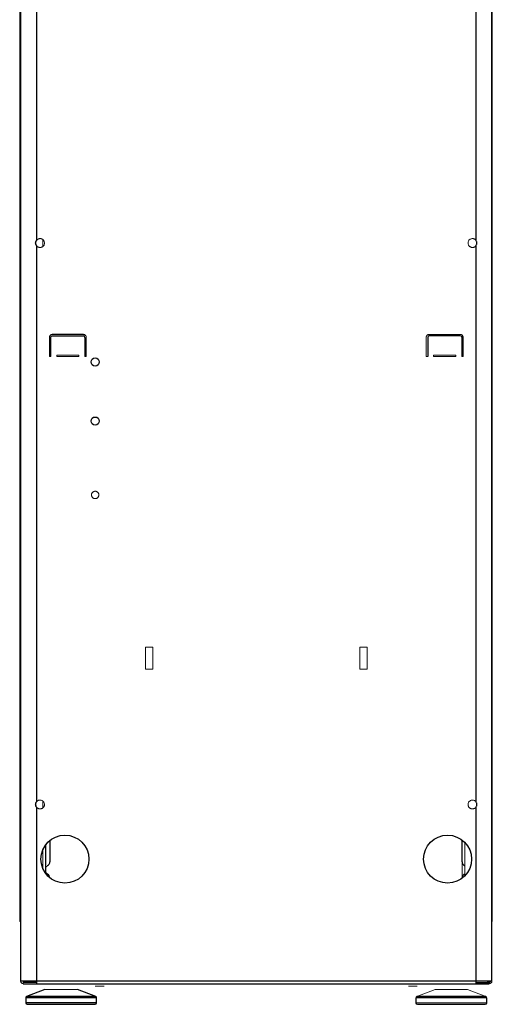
# Paper-space layout '_Back' of a CAD drawing. Header units: millimetres. Extents: x -468 to -148, y 37 to 1369.
# Tile 1 of 11: x -468 to -149, y 37 to 703. Entities that reach past the tile are written whole.
import ezdxf

# ---------------------------------------------------------------- set-up
doc = ezdxf.new("R2010")
doc.units = ezdxf.units.MM

psp = doc.layouts.new('_Back')

# ---------------------------------------------------------------- linework, layer by layer
at = {"color": 144, "linetype": 'Continuous', "lineweight": 18}
for p, q in [((-468.37, 946.59), (-468.37, 92.59)), ((-148.57, 92.59), (-148.57, 946.59)), ((-452.65, 554.1), (-452.65, 549.57)), ((-455.18, 548.9), (-454.69, 548.85)), ((-162.69, 548.92), (-162.21, 548.85)), ((-159.96, 549.64), (-159.75, 549.86)), ((-448.3, 487.99), (-448.3, 474.99)), ((-447.97, 489.08), (-447.97, 474.99)), ((-447.3, 474.99), (-447.3, 487.99)), ((-423.3, 474.99), (-423.3, 487.99)), ((-193.3, 487.99), (-193.3, 474.99)), ((-169.3, 487.99), (-169.3, 474.99)), ((-168.98, 474.99), (-168.98, 489.48)), ((-168.97, 474.99), (-168.97, 489.47)), ((-168.3, 474.99), (-168.3, 487.99)), ((-448.3, 474.99), (-447.3, 474.99)), ((-428.3, 475.99), (-443.3, 475.99)), ((-443.3, 475.99), (-443.3, 474.99)), ((-443.3, 474.99), (-428.3, 474.99)), ((-428.3, 474.99), (-428.3, 475.99)), ((-424.3, 474.99), (-423.3, 474.99)), ((-193.3, 474.99), (-192.3, 474.99)), ((-173.3, 475.99), (-188.3, 475.99)), ((-188.3, 475.99), (-188.3, 474.99)), ((-188.3, 474.99), (-173.3, 474.99)), ((-173.3, 474.99), (-173.3, 475.99)), ((-169.3, 474.99), (-168.3, 474.99)), ((-378.3, 278.39), (-383.3, 278.39)), ((-383.3, 278.39), (-383.3, 263.39)), ((-378.3, 263.39), (-378.3, 278.39)), ((-233.3, 278.39), (-238.3, 278.39)), ((-238.3, 278.39), (-238.3, 263.39)), ((-233.3, 263.39), (-233.3, 278.39)), ((-383.3, 263.39), (-378.3, 263.39)), ((-238.3, 263.39), (-233.3, 263.39)), ((-452.65, 174.1), (-452.65, 169.56)), ((-455.18, 168.89), (-454.69, 168.84)), ((-162.69, 168.92), (-162.21, 168.84)), ((-159.96, 169.64), (-159.75, 169.85)), ((-168.98, 121.93), (-168.98, 147.75)), ((-452.65, 141.32), (-452.65, 128.35)), ((-167.18, 123.53), (-167.18, 146.14)), ((-167.18, 130.27), (-167.41, 130.44)), ((-167.41, 124.74), (-167.18, 124.91)), ((-468.37, 92.59), (-467.75, 92.59)), ((-148.85, 92.59), (-148.57, 92.59)), ((-465.95, 51.39), (-465.95, 50.49)), ((-464.89, 51.39), (-464.89, 52.29)), ((-464.7, 52.29), (-464.7, 51.39)), ((-151.9, 51.39), (-151.9, 52.29)), ((-151.71, 52.29), (-151.71, 51.39)), ((-151.71, 51.46), (-150.65, 51.46)), ((-150.22, 51.5), (-150.65, 51.46)), ((-150.65, 51.39), (-150.65, 50.49)), ((-429.3, 46.59), (-451.3, 46.59)), ((-187.3, 46.59), (-199.66, 41.83)), ((-165.3, 46.59), (-187.3, 46.59)), ((-152.94, 41.83), (-165.3, 46.59)), ((-152.3, 37.59), (-200.3, 37.59))]:
    psp.add_line(p, q, dxfattribs=at)
at = {"color": 7, "linetype": 'Continuous', "lineweight": 25}
for p, q in [((-467.75, 948.59), (-467.75, 52.29)), ((-148.85, 52.29), (-148.85, 948.59)), ((-456.85, 553.83), (-456.85, 740.75)), ((-159.75, 740.75), (-159.75, 553.83)), ((-456.85, 173.82), (-456.85, 549.86)), ((-159.75, 549.86), (-159.75, 173.82)), ((-425.3, 489.99), (-446.3, 489.99)), ((-446.3, 488.99), (-425.3, 488.99)), ((-424.3, 487.99), (-424.3, 474.99)), ((-192.3, 487.99), (-192.3, 474.99)), ((-191.3, 489.99), (-170.3, 489.99)), ((-170.3, 488.99), (-191.3, 488.99)), ((-456.85, 50.49), (-456.85, 169.85)), ((-159.75, 169.85), (-159.75, 50.49)), ((-447.97, 147.47), (-447.97, 133.07)), ((-168.97, 133.07), (-168.97, 147.74)), ((-450.85, 144.45), (-450.85, 125.22)), ((-168.97, 121.93), (-168.97, 122.1)), ((-148.85, 52.29), (-467.75, 52.29)), ((-456.85, 51.39), (-465.95, 51.39)), ((-465.95, 50.49), (-150.65, 50.49)), ((-159.75, 51.39), (-150.65, 51.39)), ((-464.3, 40.9), (-464.3, 37.59)), ((-451.3, 46.59), (-463.66, 41.83)), ((-416.94, 41.83), (-429.3, 46.59)), ((-416.3, 37.59), (-416.3, 40.9)), ((-200.3, 40.9), (-200.3, 37.59)), ((-152.3, 37.59), (-152.3, 40.9))]:
    psp.add_line(p, q, dxfattribs=at)
at = {"color": 8, "linetype": 'Continuous', "lineweight": 25}
for p, q in [((-150.65, 51.46), (-150.65, 52.29)), ((-416.3, 40.9), (-464.3, 40.9)), ((-416.94, 41.83), (-463.66, 41.83)), ((-152.3, 40.9), (-200.3, 40.9)), ((-152.94, 41.83), (-199.66, 41.83)), ((-416.3, 37.59), (-464.3, 37.59))]:
    psp.add_line(p, q, dxfattribs=at)
at = {"color": 7, "linetype": 'Continuous', "lineweight": 25}
for centre, radius in [((-417.3, 471.34), 2.75), ((-417.3, 431.34), 2.75), ((-437.75, 134.84), 16.25), ((-178.85, 134.84), 16.25)]:
    psp.add_circle(centre, radius, dxfattribs=at)
for centre, radius, start, end in [((-425.3, 487.99), 1, 360, 90), ((-191.3, 487.99), 1, 90, 180), ((-450.97, 133.07), 3, 298.6854, 0), ((-165.97, 133.07), 3, 180, 241.3146), ((-450.97, 122.1), 3, 1.99123, 61.3146), ((-463.3, 40.9), 1, 111.03751, 180), ((-417.3, 40.9), 1, 0, 68.96249), ((-463.3, 37.59), 1, 180, 270), ((-417.3, 37.59), 1, 270, 0), ((-199.3, 37.59), 1, 180, 270), ((-153.3, 37.59), 1, 270, 0)]:
    psp.add_arc(centre, radius, start, end, dxfattribs=at)
at = {"color": 144, "linetype": 'Continuous', "lineweight": 18}
for centre, radius, start, end in [((-465.95, 52.29), 1.8, 180, 270), ((-150.65, 52.29), 1.8, 270, 360), ((-199.3, 40.9), 1, 111.03751, 180), ((-153.3, 40.9), 1, 0, 68.96249)]:
    psp.add_arc(centre, radius, start, end, dxfattribs=at)
at = {"color": 7, "linetype": 'Continuous', "lineweight": 25}
for points, knots in [([(-456.85, 553.83), (-457.08, 553.54), (-457.27, 553.24), (-457.48, 552.74), (-457.54, 552.56), (-457.62, 552.21), (-457.64, 552.03), (-457.64, 551.67), (-457.62, 551.48), (-457.55, 551.13), (-457.49, 550.95), (-457.28, 550.45), (-457.08, 550.14), (-456.85, 549.86)], [0, 0, 0, 0, 0.25, 0.25, 0.375, 0.375, 0.5, 0.5, 0.625, 0.625, 0.75, 0.75, 1, 1, 1, 1]), ([(-456.85, 549.86), (-457.06, 550.15), (-457.24, 550.45), (-457.5, 551.11), (-457.57, 551.47), (-457.57, 552.19), (-457.5, 552.55), (-457.24, 553.22), (-457.06, 553.54), (-456.85, 553.83)], [0, 0, 0, 0, 0.25, 0.25, 0.5, 0.5, 0.75, 0.75, 1, 1, 1, 1]), ([(-159.75, 549.86), (-159.52, 550.15), (-159.33, 550.45), (-159.12, 550.95), (-159.06, 551.12), (-158.98, 551.48), (-158.96, 551.66), (-158.96, 552.02), (-158.98, 552.21), (-159.05, 552.56), (-159.11, 552.73), (-159.32, 553.24), (-159.52, 553.54), (-159.75, 553.83)], [0, 0, 0, 0, 0.25, 0.25, 0.375, 0.375, 0.5, 0.5, 0.625, 0.625, 0.75, 0.75, 1, 1, 1, 1]), ([(-456.85, 173.82), (-457.08, 173.53), (-457.27, 173.23), (-457.48, 172.73), (-457.54, 172.56), (-457.62, 172.2), (-457.64, 172.02), (-457.64, 171.66), (-457.62, 171.47), (-457.55, 171.12), (-457.49, 170.95), (-457.28, 170.44), (-457.08, 170.14), (-456.85, 169.85)], [0, 0, 0, 0, 0.25, 0.25, 0.375, 0.375, 0.5, 0.5, 0.625, 0.625, 0.75, 0.75, 1, 1, 1, 1]), ([(-456.85, 169.85), (-457.06, 170.14), (-457.24, 170.44), (-457.5, 171.1), (-457.57, 171.46), (-457.57, 172.18), (-457.5, 172.54), (-457.24, 173.21), (-457.06, 173.53), (-456.85, 173.82)], [0, 0, 0, 0, 0.25, 0.25, 0.5, 0.5, 0.75, 0.75, 1, 1, 1, 1]), ([(-159.75, 169.85), (-159.52, 170.14), (-159.33, 170.44), (-159.12, 170.94), (-159.06, 171.11), (-158.98, 171.47), (-158.96, 171.65), (-158.96, 172.01), (-158.98, 172.2), (-159.05, 172.55), (-159.11, 172.73), (-159.32, 173.23), (-159.52, 173.54), (-159.75, 173.82)], [0, 0, 0, 0, 0.25, 0.25, 0.375, 0.375, 0.5, 0.5, 0.625, 0.625, 0.75, 0.75, 1, 1, 1, 1]), ([(-463.3, 36.59), (-463.3, 36.59), (-463.3, 36.59), (-463.28, 36.59), (-463.26, 36.59), (-463.23, 36.59), (-463.18, 36.59), (-463.13, 36.59), (-463.07, 36.59), (-463, 36.59), (-462.82, 36.59), (-462.44, 36.59), (-461.71, 36.59), (-460.76, 36.59), (-459.58, 36.59), (-458.18, 36.59), (-456.59, 36.59), (-454.83, 36.59), (-452.92, 36.59), (-450.9, 36.59), (-448.81, 36.59), (-446.67, 36.59), (-444.94, 36.59), (-443.66, 36.59), (-442.82, 36.59), (-441.98, 36.59), (-441.14, 36.59), (-440.58, 36.59), (-440.3, 36.59)], [0, 0, 0, 0, 0.0129695, 0.025921, 0.0388599, 0.0517913, 0.0647208, 0.0776538, 0.0905955, 0.1035513, 0.1165267, 0.1782603, 0.2400085, 0.3043154, 0.3686369, 0.4343121, 0.5000022, 0.5656775, 0.6313676, 0.6956745, 0.759996, 0.8217296, 0.8834778, 0.9068112, 0.9300988, 0.9533719, 0.9766619, 1, 1, 1, 1]), ([(-440.3, 36.59), (-440.14, 36.59), (-439.83, 36.59), (-439.36, 36.59), (-438.9, 36.59), (-438.43, 36.59), (-437.97, 36.59), (-437.5, 36.59), (-437.04, 36.59), (-436.58, 36.59), (-435.54, 36.59), (-433.93, 36.59), (-431.79, 36.59), (-429.7, 36.59), (-427.68, 36.59), (-425.77, 36.59), (-424.01, 36.59), (-422.42, 36.59), (-421.02, 36.59), (-419.84, 36.59), (-418.89, 36.59), (-418.16, 36.59), (-417.75, 36.59), (-417.54, 36.59), (-417.43, 36.59), (-417.36, 36.59), (-417.31, 36.59), (-417.3, 36.59), (-417.3, 36.59)], [0, 0, 0, 0, 0.012971, 0.025924, 0.038863, 0.051795, 0.064724, 0.077657, 0.090598, 0.103553, 0.116527, 0.17826, 0.240008, 0.304315, 0.368637, 0.434312, 0.500002, 0.565677, 0.631368, 0.695675, 0.759996, 0.82173, 0.883478, 0.906809, 0.930095, 0.953368, 0.97666, 1, 1, 1, 1]), ([(-199.3, 36.59), (-199.3, 36.59), (-199.3, 36.59), (-199.28, 36.59), (-199.26, 36.59), (-199.23, 36.59), (-199.18, 36.59), (-199.13, 36.59), (-199.07, 36.59), (-199, 36.59), (-198.82, 36.59), (-198.44, 36.59), (-197.71, 36.59), (-196.76, 36.59), (-195.58, 36.59), (-194.18, 36.59), (-192.59, 36.59), (-190.83, 36.59), (-188.92, 36.59), (-186.9, 36.59), (-184.81, 36.59), (-182.67, 36.59), (-180.94, 36.59), (-179.66, 36.59), (-178.82, 36.59), (-177.98, 36.59), (-177.14, 36.59), (-176.58, 36.59), (-176.3, 36.59)], [0, 0, 0, 0, 0.01297, 0.025921, 0.03886, 0.051791, 0.064721, 0.077654, 0.090595, 0.103551, 0.116527, 0.17826, 0.240008, 0.304315, 0.368637, 0.434312, 0.500002, 0.565677, 0.631368, 0.695675, 0.759996, 0.82173, 0.883478, 0.906811, 0.930099, 0.953372, 0.976662, 1, 1, 1, 1]), ([(-176.3, 36.59), (-176.14, 36.59), (-175.83, 36.59), (-175.36, 36.59), (-174.9, 36.59), (-174.43, 36.59), (-173.97, 36.59), (-173.5, 36.59), (-173.04, 36.59), (-172.58, 36.59), (-171.54, 36.59), (-169.93, 36.59), (-167.79, 36.59), (-165.7, 36.59), (-163.68, 36.59), (-161.77, 36.59), (-160.01, 36.59), (-158.42, 36.59), (-157.02, 36.59), (-155.84, 36.59), (-154.89, 36.59), (-154.16, 36.59), (-153.75, 36.59), (-153.54, 36.59), (-153.43, 36.59), (-153.36, 36.59), (-153.31, 36.59), (-153.3, 36.59), (-153.3, 36.59)], [0, 0, 0, 0, 0.012971, 0.025924, 0.038863, 0.051795, 0.064724, 0.077657, 0.090598, 0.103553, 0.116527, 0.17826, 0.240008, 0.304315, 0.368637, 0.434312, 0.500002, 0.565677, 0.631368, 0.695675, 0.759996, 0.82173, 0.883478, 0.906809, 0.930095, 0.953368, 0.97666, 1, 1, 1, 1])]:
    psp.add_open_spline(points, degree=3, knots=knots, dxfattribs=at)
at = {"color": 144, "linetype": 'Continuous', "lineweight": 18}
for points, knots in [([(-454.69, 548.85), (-454.62, 548.85), (-454.5, 548.85), (-454.24, 548.86), (-453.94, 548.91), (-453.58, 549.01), (-453.12, 549.21), (-452.59, 549.57), (-452.09, 550.14), (-451.75, 550.82), (-451.58, 551.56), (-451.61, 552.32), (-451.82, 553.05), (-452.2, 553.7), (-452.74, 554.24), (-453.4, 554.63), (-454.13, 554.84), (-454.88, 554.86), (-455.63, 554.7), (-456.19, 554.41), (-456.59, 554.1), (-456.76, 553.92), (-456.85, 553.83)], [0, 0, 0, 0, 0.018263, 0.031313, 0.062572, 0.093861, 0.125198, 0.187678, 0.250155, 0.312632, 0.37511, 0.437587, 0.500065, 0.562543, 0.62502, 0.687498, 0.749975, 0.812453, 0.874933, 0.937413, 0.968721, 1, 1, 1, 1]), ([(-159.75, 553.83), (-159.8, 553.88), (-159.88, 553.96), (-160.05, 554.13), (-160.27, 554.3), (-160.57, 554.49), (-160.99, 554.69), (-161.57, 554.84), (-162.28, 554.86), (-162.97, 554.71), (-163.61, 554.41), (-164.16, 553.96), (-164.6, 553.4), (-164.89, 552.75), (-165.02, 552.06), (-164.99, 551.35), (-164.79, 550.67), (-164.44, 550.05), (-164.04, 549.62), (-163.66, 549.34), (-163.36, 549.16), (-163.09, 549.05), (-162.87, 548.98), (-162.76, 548.94), (-162.69, 548.92)], [0, 0, 0, 0, 0.018257, 0.031305, 0.062547, 0.093635, 0.125161, 0.187632, 0.250105, 0.312579, 0.375052, 0.437526, 0.5, 0.562474, 0.624948, 0.687421, 0.749895, 0.812368, 0.874839, 0.906312, 0.937453, 0.968695, 0.981711, 1, 1, 1, 1]), ([(-456.85, 549.86), (-456.79, 549.8), (-456.68, 549.68), (-456.44, 549.46), (-456.1, 549.23), (-455.73, 549.05), (-455.42, 548.96), (-455.26, 548.92), (-455.18, 548.9)], [0, 0, 0, 0, 0.125199, 0.250043, 0.5, 0.749957, 0.874801, 1, 1, 1, 1]), ([(-162.21, 548.85), (-162.11, 548.85), (-161.9, 548.84), (-161.49, 548.87), (-161, 549), (-160.53, 549.21), (-160.19, 549.45), (-160.04, 549.58), (-159.96, 549.64)], [0, 0, 0, 0, 0.125159, 0.25004, 0.5, 0.74996, 0.874841, 1, 1, 1, 1]), ([(-446.3, 489.99), (-446.34, 489.99), (-446.43, 489.98), (-446.55, 489.97), (-446.67, 489.95), (-446.8, 489.92), (-446.92, 489.89), (-447.12, 489.82), (-447.41, 489.67), (-447.72, 489.41), (-447.98, 489.09), (-448.15, 488.77), (-448.24, 488.48), (-448.29, 488.24), (-448.3, 488.07), (-448.3, 487.99)], [0, 0, 0, 0, 0.040276, 0.080243, 0.120058, 0.159883, 0.199877, 0.240199, 0.370043, 0.500057, 0.629901, 0.759916, 0.840121, 0.919721, 1, 1, 1, 1]), ([(-447.3, 487.99), (-447.3, 488.02), (-447.3, 488.08), (-447.28, 488.17), (-447.26, 488.27), (-447.22, 488.39), (-447.14, 488.54), (-447.01, 488.7), (-446.85, 488.83), (-446.68, 488.92), (-446.49, 488.98), (-446.36, 488.98), (-446.3, 488.99)], [0, 0, 0, 0, 0.060259, 0.120021, 0.179824, 0.240208, 0.369998, 0.50013, 0.629921, 0.760053, 0.879943, 1, 1, 1, 1]), ([(-423.3, 487.99), (-423.3, 488.03), (-423.3, 488.11), (-423.31, 488.24), (-423.33, 488.36), (-423.36, 488.48), (-423.4, 488.6), (-423.47, 488.81), (-423.62, 489.09), (-423.88, 489.41), (-424.19, 489.67), (-424.51, 489.83), (-424.8, 489.93), (-425.05, 489.98), (-425.22, 489.98), (-425.3, 489.99)], [0, 0, 0, 0, 0.0402761, 0.0802426, 0.1200582, 0.159883, 0.1998773, 0.2401994, 0.3700431, 0.5000574, 0.6299012, 0.7599156, 0.8401208, 0.919721, 1, 1, 1, 1]), ([(-191.3, 489.99), (-191.34, 489.99), (-191.43, 489.98), (-191.55, 489.97), (-191.67, 489.95), (-191.8, 489.92), (-191.92, 489.89), (-192.12, 489.82), (-192.41, 489.67), (-192.72, 489.41), (-192.98, 489.09), (-193.15, 488.77), (-193.24, 488.48), (-193.29, 488.24), (-193.3, 488.07), (-193.3, 487.99)], [0, 0, 0, 0, 0.040276, 0.080243, 0.120058, 0.159883, 0.199877, 0.240199, 0.370043, 0.500057, 0.629901, 0.759916, 0.840121, 0.919721, 1, 1, 1, 1]), ([(-168.3, 487.99), (-168.3, 488.03), (-168.3, 488.11), (-168.31, 488.24), (-168.33, 488.36), (-168.36, 488.48), (-168.4, 488.6), (-168.47, 488.81), (-168.62, 489.09), (-168.88, 489.41), (-169.19, 489.67), (-169.51, 489.83), (-169.8, 489.93), (-170.05, 489.98), (-170.22, 489.98), (-170.3, 489.99)], [0, 0, 0, 0, 0.040276, 0.080243, 0.120058, 0.159883, 0.199877, 0.240199, 0.370043, 0.500057, 0.629901, 0.759916, 0.840121, 0.919721, 1, 1, 1, 1]), ([(-170.3, 488.99), (-170.27, 488.99), (-170.21, 488.98), (-170.11, 488.97), (-170.02, 488.95), (-169.9, 488.91), (-169.75, 488.83), (-169.59, 488.7), (-169.46, 488.54), (-169.37, 488.36), (-169.31, 488.17), (-169.3, 488.05), (-169.3, 487.99)], [0, 0, 0, 0, 0.060259, 0.1200207, 0.1798243, 0.2402078, 0.3699983, 0.5001303, 0.629921, 0.7600531, 0.8799433, 1, 1, 1, 1]), ([(-417.3, 383.84), (-417.35, 383.84), (-417.46, 383.83), (-417.61, 383.82), (-417.77, 383.79), (-417.92, 383.76), (-418.07, 383.72), (-418.33, 383.62), (-418.68, 383.44), (-419.08, 383.12), (-419.4, 382.72), (-419.63, 382.27), (-419.77, 381.81), (-419.81, 381.34), (-419.77, 380.86), (-419.63, 380.4), (-419.4, 379.95), (-419.08, 379.56), (-418.68, 379.23), (-418.28, 379.03), (-417.92, 378.91), (-417.61, 378.85), (-417.4, 378.84), (-417.3, 378.84)], [0, 0, 0, 0, 0.020146, 0.040135, 0.060049, 0.079966, 0.099967, 0.120131, 0.185078, 0.250093, 0.31504, 0.380056, 0.440009, 0.500029, 0.559982, 0.620002, 0.684949, 0.749964, 0.814912, 0.879927, 0.920044, 0.959854, 1, 1, 1, 1]), ([(-417.3, 378.84), (-417.25, 378.84), (-417.14, 378.84), (-416.99, 378.85), (-416.83, 378.88), (-416.68, 378.91), (-416.53, 378.96), (-416.27, 379.05), (-415.92, 379.23), (-415.52, 379.56), (-415.19, 379.95), (-414.97, 380.4), (-414.83, 380.86), (-414.79, 381.34), (-414.83, 381.81), (-414.97, 382.27), (-415.19, 382.72), (-415.52, 383.12), (-415.92, 383.44), (-416.32, 383.65), (-416.68, 383.76), (-416.99, 383.83), (-417.19, 383.83), (-417.3, 383.84)], [0, 0, 0, 0, 0.020146, 0.040135, 0.060049, 0.079966, 0.099967, 0.120131, 0.185078, 0.250093, 0.31504, 0.380056, 0.440009, 0.500029, 0.559982, 0.620002, 0.684949, 0.749964, 0.814912, 0.879927, 0.920044, 0.959854, 1, 1, 1, 1]), ([(-454.69, 168.84), (-454.62, 168.84), (-454.5, 168.84), (-454.24, 168.85), (-453.94, 168.9), (-453.58, 169.01), (-453.12, 169.21), (-452.59, 169.56), (-452.09, 170.13), (-451.75, 170.81), (-451.58, 171.55), (-451.61, 172.31), (-451.82, 173.04), (-452.2, 173.69), (-452.74, 174.23), (-453.4, 174.62), (-454.13, 174.83), (-454.88, 174.85), (-455.63, 174.69), (-456.19, 174.4), (-456.59, 174.09), (-456.76, 173.91), (-456.85, 173.82)], [0, 0, 0, 0, 0.018263, 0.031313, 0.062572, 0.093861, 0.125198, 0.187678, 0.250155, 0.312632, 0.37511, 0.437587, 0.500065, 0.562543, 0.62502, 0.687498, 0.749975, 0.812453, 0.874933, 0.937413, 0.968721, 1, 1, 1, 1]), ([(-159.75, 173.82), (-159.8, 173.87), (-159.88, 173.95), (-160.05, 174.12), (-160.27, 174.3), (-160.57, 174.48), (-160.99, 174.68), (-161.57, 174.83), (-162.28, 174.85), (-162.97, 174.7), (-163.61, 174.4), (-164.16, 173.96), (-164.6, 173.39), (-164.89, 172.75), (-165.02, 172.05), (-164.99, 171.34), (-164.79, 170.66), (-164.44, 170.04), (-164.04, 169.61), (-163.66, 169.33), (-163.36, 169.15), (-163.09, 169.04), (-162.87, 168.97), (-162.76, 168.94), (-162.69, 168.92)], [0, 0, 0, 0, 0.018257, 0.031305, 0.062547, 0.093635, 0.125161, 0.187632, 0.250105, 0.312579, 0.375052, 0.437526, 0.5, 0.562474, 0.624948, 0.687421, 0.749895, 0.812368, 0.874839, 0.906312, 0.937453, 0.968695, 0.981711, 1, 1, 1, 1]), ([(-456.85, 169.85), (-456.79, 169.79), (-456.68, 169.68), (-456.44, 169.45), (-456.1, 169.22), (-455.73, 169.05), (-455.42, 168.95), (-455.26, 168.91), (-455.18, 168.89)], [0, 0, 0, 0, 0.125199, 0.250043, 0.5, 0.749957, 0.874801, 1, 1, 1, 1]), ([(-162.21, 168.84), (-162.11, 168.84), (-161.9, 168.84), (-161.49, 168.86), (-161, 168.99), (-160.53, 169.2), (-160.19, 169.44), (-160.04, 169.57), (-159.96, 169.64)], [0, 0, 0, 0, 0.125159, 0.25004, 0.5, 0.74996, 0.874841, 1, 1, 1, 1]), ([(-449.53, 130.44), (-449.77, 130.28), (-450.25, 129.96), (-450.69, 129.46), (-450.82, 129.12), (-450.85, 129.05)], [0, 0, 0, 0, 0.4389967, 0.8941867, 1, 1, 1, 1]), ([(-450.85, 126.12), (-450.82, 126.05), (-450.69, 125.72), (-450.25, 125.21), (-449.77, 124.89), (-449.53, 124.74)], [0, 0, 0, 0, 0.105813, 0.561003, 1, 1, 1, 1]), ([(-168.97, 122.1), (-168.97, 122.16), (-168.97, 122.26), (-168.96, 122.42), (-168.94, 122.57), (-168.91, 122.73), (-168.85, 122.96), (-168.75, 123.27), (-168.56, 123.64), (-168.33, 123.98), (-168.09, 124.24), (-167.85, 124.45), (-167.64, 124.6), (-167.49, 124.69), (-167.41, 124.74)], [0, 0, 0, 0, 0.049217, 0.098243, 0.147214, 0.196268, 0.245539, 0.372699, 0.500024, 0.627184, 0.75451, 0.836407, 0.918027, 1, 1, 1, 1]), ([(-411.25, 48.79), (-411.25, 48.79), (-411.25, 48.79), (-411.27, 48.79), (-411.29, 48.79), (-411.32, 48.79), (-411.36, 48.79), (-411.4, 48.79), (-411.51, 48.79), (-411.72, 48.79), (-412.11, 48.79), (-412.59, 48.79), (-413.12, 48.79), (-413.68, 48.79), (-414.25, 48.79), (-414.82, 48.79), (-415.38, 48.79), (-415.91, 48.79), (-416.39, 48.79), (-416.78, 48.79), (-417.01, 48.79), (-417.14, 48.79), (-417.2, 48.79), (-417.24, 48.79), (-417.25, 48.79), (-417.25, 48.79)], [0, 0, 0, 0, 0.01728, 0.034438, 0.051522, 0.068583, 0.085671, 0.102837, 0.120131, 0.185082, 0.250089, 0.315039, 0.380046, 0.440002, 0.500014, 0.55997, 0.619983, 0.684933, 0.74994, 0.81489, 0.879897, 0.910048, 0.939935, 0.969829, 1, 1, 1, 1]), ([(-199.35, 48.79), (-199.35, 48.79), (-199.35, 48.79), (-199.37, 48.79), (-199.39, 48.79), (-199.42, 48.79), (-199.46, 48.79), (-199.5, 48.79), (-199.61, 48.79), (-199.82, 48.79), (-200.21, 48.79), (-200.69, 48.79), (-201.22, 48.79), (-201.78, 48.79), (-202.35, 48.79), (-202.92, 48.79), (-203.48, 48.79), (-204.01, 48.79), (-204.49, 48.79), (-204.88, 48.79), (-205.11, 48.79), (-205.24, 48.79), (-205.3, 48.79), (-205.34, 48.79), (-205.35, 48.79), (-205.35, 48.79)], [0, 0, 0, 0, 0.01728, 0.034438, 0.051522, 0.068583, 0.085671, 0.102837, 0.120131, 0.185082, 0.250089, 0.315039, 0.380046, 0.440002, 0.500014, 0.55997, 0.619983, 0.684933, 0.74994, 0.81489, 0.879897, 0.910048, 0.939935, 0.969829, 1, 1, 1, 1]), ([(-150.65, 51.39), (-150.55, 51.39), (-150.45, 51.4), (-150.24, 51.48), (-150.14, 51.53), (-149.96, 51.69), (-149.89, 51.79), (-149.78, 52.02), (-149.75, 52.15), (-149.75, 52.29)], [0, 0, 0, 0, 0.25, 0.25, 0.5, 0.5, 0.75, 0.75, 1, 1, 1, 1])]:
    psp.add_open_spline(points, degree=3, knots=knots, dxfattribs=at)

doc.saveas('drawing.dxf')
